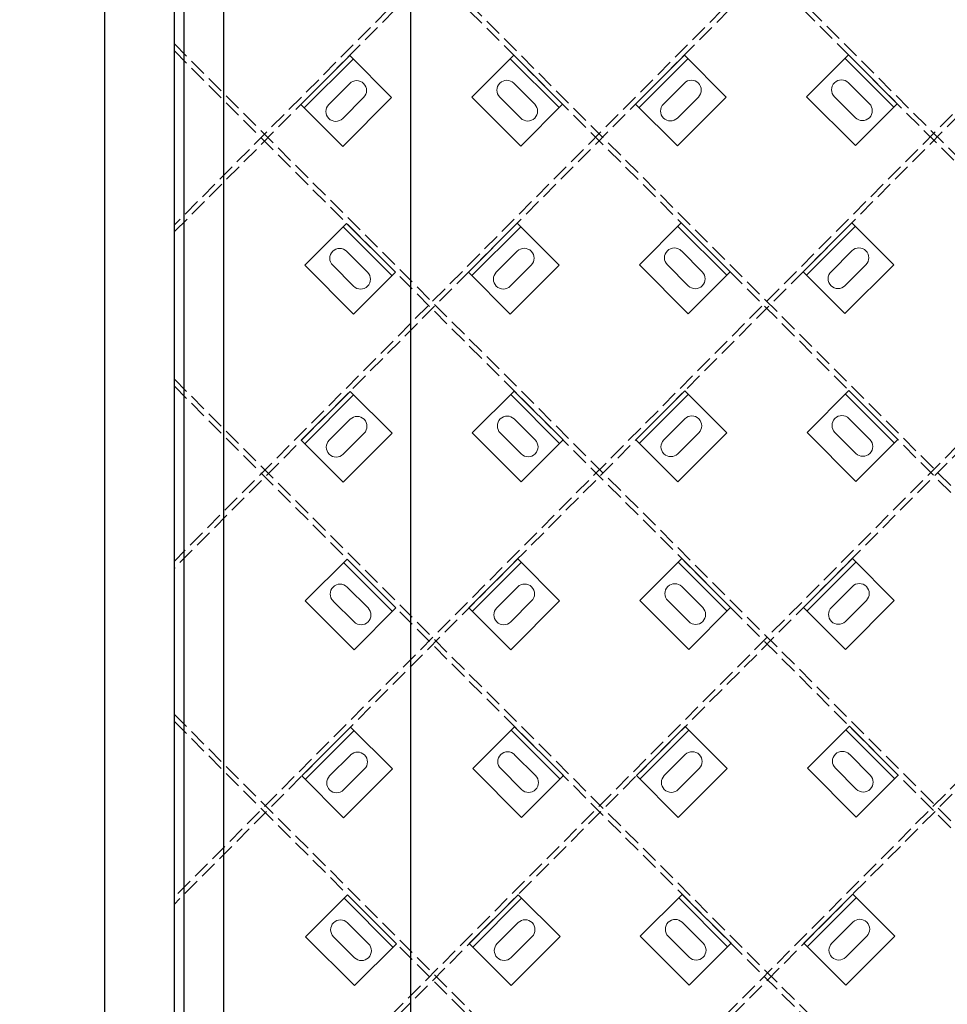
# Model space of a CAD drawing. Header units: inches. Extents: x -169 to 606, y -583 to 99.
# Tile 6 of 18: x -169 to -122, y -143 to -93. Entities that reach past the tile are written whole.
import ezdxf

# ---------------------------------------------------------------- set-up
doc = ezdxf.new("R2010")
doc.units = ezdxf.units.IN
doc.header["$LTSCALE"] = 2
doc.header["$MEASUREMENT"] = 0
doc.linetypes.add('DGN Style 3', pattern=[0.621993, 0.444281, -0.177712])
for name, color, linetype, lineweight in [('G-ANNO-DIM', 1, 'Continuous', 0), ('G-ANNO-TEXT', 7, 'Continuous', 30), ('S-BRAC-DIA~', 5, 'Continuous', 30), ('S-FSTN-MISC', 12, 'Continuous', 13), ('S-STIF-LONG', 3, 'Continuous', 30), ('S-STIF-TRAN', 3, 'Continuous', 30)]:
    doc.layers.add(name, color=color, linetype=linetype, lineweight=lineweight)
doc.styles.add("3 4 1'-0", font='arial.ttf', dxfattribs={"height": 2})
doc.dimstyles.new("3 4 1'-0", dxfattribs={"dimtxt": 2, "dimasz": 3, "dimexe": 1, "dimexo": 1, "dimgap": 1, "dimtad": 1, "dimdec": 4, "dimzin": 15, "dimdsep": 46, "dimlunit": 4, "dimtxsty": "3 4 1'-0", "dimcen": 0.09, "dimadec": 4, "dimazin": 3, "dimtfac": 1, "dimtdec": 4, "dimtofl": 0, "dimtmove": 0, "dimatfit": 3, "dimfxl": 1, "dimfrac": 2, "dimtolj": 1, "dimtzin": 15, "dimarcsym": 0})

# ---------------------------------------------------------------- blocks, each defined once
blk = doc.blocks.new('*D1006')
at = {"layer": 'Defpoints', "color": 0, "lineweight": 13, "transparency": 16777216}
for p in [(-169.025, -70.073), (-93.261, -70.073), (-109.271, -74.363), (-169.025, -145.837)]:
    blk.add_point(p, dxfattribs=at)
at = {"layer": 'G-ANNO-DIM', "color": 0, "lineweight": -2, "transparency": 16777216}
blk.add_arc((-93.261, -70.073), 16.575, 190.3848, 214.6152, dxfattribs=at)
at = {"layer": 'G-ANNO-DIM', "color": 0, "lineweight": 13, "transparency": 16777216}
for points in [[(-110.062, -73.106), (-109.066, -73.015), (-109.835, -70.073)], [(-106.517, -79.168), (-107.286, -79.808), (-104.981, -81.793)]]:
    blk.add_solid(points, dxfattribs=at)
at = {"layer": 'G-ANNO-DIM', "color": 0, "transparency": 16777216, "insert": (-106.71, -75.644), "char_height": 2, "attachment_point": 5, "rotation": 292.5, "style": "3 4 1'-0"}
blk.add_mtext('\\A1;45°', dxfattribs=at)
blk = doc.blocks.new('*U441')
at = {"layer": 'S-FSTN-MISC', "lineweight": 0}
for p, q in [((-0.53, 1.237), (0.53, 0.177)), ((-1.237, 0.53), (-0.177, -0.53))]:
    blk.add_line(p, q, dxfattribs=at)
blk.add_arc((-0.884, 0.884), 0.5, 45, 225, dxfattribs=at)
at = {"layer": 'S-FSTN-MISC', "lineweight": 0, "extrusion": (0, 0, -1)}
blk.add_arc((-0.177, -0.177), 0.5, 135, 315, dxfattribs=at)
blk = doc.blocks.new('*U440')
at = {"layer": 'G-ANNO-DIM', "color": 3}
blk.add_line((-1.75, 1.25), (1.75, 1.25), dxfattribs=at)
at = {"layer": 'G-ANNO-DIM', "color": 3, "flags": 128}
blk.add_lwpolyline([(-1.75, 1.5), (1.75, 1.5), (1.75, -1.5), (-1.75, -1.5), (-1.75, 1.5)], close=True, dxfattribs=at)
at = {"layer": 'S-FSTN-MISC', "lineweight": 0, "rotation": 45}
blk.add_blockref('*U441', (0.5, 0), dxfattribs=at)
blk = doc.blocks.new('*U459')
at = {"layer": 'S-FSTN-MISC', "lineweight": 0}
for p, q in [((-0.53, 1.237), (0.53, 0.177)), ((-1.237, 0.53), (-0.177, -0.53))]:
    blk.add_line(p, q, dxfattribs=at)
blk.add_arc((-0.884, 0.884), 0.5, 45, 225, dxfattribs=at)
at = {"layer": 'S-FSTN-MISC', "lineweight": 0, "extrusion": (0, 0, -1)}
blk.add_arc((-0.177, -0.177), 0.5, 135, 315, dxfattribs=at)
blk = doc.blocks.new('*U458')
at = {"layer": 'G-ANNO-DIM', "color": 3}
blk.add_line((-1.75, 1.25), (1.75, 1.25), dxfattribs=at)
at = {"layer": 'G-ANNO-DIM', "color": 3, "flags": 128}
blk.add_lwpolyline([(-1.75, 1.5), (1.75, 1.5), (1.75, -1.5), (-1.75, -1.5), (-1.75, 1.5)], close=True, dxfattribs=at)
at = {"layer": 'S-FSTN-MISC', "lineweight": 0, "rotation": 45}
blk.add_blockref('*U459', (0.5, 0), dxfattribs=at)
blk = doc.blocks.new('*U461')
at = {"layer": 'S-FSTN-MISC', "lineweight": 0}
for p, q in [((-0.53, 1.237), (0.53, 0.177)), ((-1.237, 0.53), (-0.177, -0.53))]:
    blk.add_line(p, q, dxfattribs=at)
blk.add_arc((-0.884, 0.884), 0.5, 45, 225, dxfattribs=at)
at = {"layer": 'S-FSTN-MISC', "lineweight": 0, "extrusion": (0, 0, -1)}
blk.add_arc((-0.177, -0.177), 0.5, 135, 315, dxfattribs=at)
blk = doc.blocks.new('*U460')
at = {"layer": 'G-ANNO-DIM', "color": 3}
blk.add_line((-1.75, 1.25), (1.75, 1.25), dxfattribs=at)
at = {"layer": 'G-ANNO-DIM', "color": 3, "flags": 128}
blk.add_lwpolyline([(-1.75, 1.5), (1.75, 1.5), (1.75, -1.5), (-1.75, -1.5), (-1.75, 1.5)], close=True, dxfattribs=at)
at = {"layer": 'S-FSTN-MISC', "lineweight": 0, "rotation": 45}
blk.add_blockref('*U461', (0.5, 0), dxfattribs=at)
blk = doc.blocks.new('*U463')
at = {"layer": 'S-FSTN-MISC', "lineweight": 0}
for p, q in [((-0.53, 1.237), (0.53, 0.177)), ((-1.237, 0.53), (-0.177, -0.53))]:
    blk.add_line(p, q, dxfattribs=at)
blk.add_arc((-0.884, 0.884), 0.5, 45, 225, dxfattribs=at)
at = {"layer": 'S-FSTN-MISC', "lineweight": 0, "extrusion": (0, 0, -1)}
blk.add_arc((-0.177, -0.177), 0.5, 135, 315, dxfattribs=at)
blk = doc.blocks.new('*U462')
at = {"layer": 'G-ANNO-DIM', "color": 3}
blk.add_line((-1.75, 1.25), (1.75, 1.25), dxfattribs=at)
at = {"layer": 'G-ANNO-DIM', "color": 3, "flags": 128}
blk.add_lwpolyline([(-1.75, 1.5), (1.75, 1.5), (1.75, -1.5), (-1.75, -1.5), (-1.75, 1.5)], close=True, dxfattribs=at)
at = {"layer": 'S-FSTN-MISC', "lineweight": 0, "rotation": 45}
blk.add_blockref('*U463', (0.5, 0), dxfattribs=at)
blk = doc.blocks.new('*U473')
at = {"layer": 'S-FSTN-MISC', "lineweight": 0}
for p, q in [((-0.53, 1.237), (0.53, 0.177)), ((-1.237, 0.53), (-0.177, -0.53))]:
    blk.add_line(p, q, dxfattribs=at)
blk.add_arc((-0.884, 0.884), 0.5, 45, 225, dxfattribs=at)
at = {"layer": 'S-FSTN-MISC', "lineweight": 0, "extrusion": (0, 0, -1)}
blk.add_arc((-0.177, -0.177), 0.5, 135, 315, dxfattribs=at)
blk = doc.blocks.new('*U472')
at = {"layer": 'G-ANNO-DIM', "color": 3}
blk.add_line((-1.75, 1.25), (1.75, 1.25), dxfattribs=at)
at = {"layer": 'G-ANNO-DIM', "color": 3, "flags": 128}
blk.add_lwpolyline([(-1.75, 1.5), (1.75, 1.5), (1.75, -1.5), (-1.75, -1.5), (-1.75, 1.5)], close=True, dxfattribs=at)
at = {"layer": 'S-FSTN-MISC', "lineweight": 0, "rotation": 45}
blk.add_blockref('*U473', (0.5, 0), dxfattribs=at)
blk = doc.blocks.new('*U475')
at = {"layer": 'S-FSTN-MISC', "lineweight": 0}
for p, q in [((-0.53, 1.237), (0.53, 0.177)), ((-1.237, 0.53), (-0.177, -0.53))]:
    blk.add_line(p, q, dxfattribs=at)
blk.add_arc((-0.884, 0.884), 0.5, 45, 225, dxfattribs=at)
at = {"layer": 'S-FSTN-MISC', "lineweight": 0, "extrusion": (0, 0, -1)}
blk.add_arc((-0.177, -0.177), 0.5, 135, 315, dxfattribs=at)
blk = doc.blocks.new('*U474')
at = {"layer": 'G-ANNO-DIM', "color": 3}
blk.add_line((-1.75, 1.25), (1.75, 1.25), dxfattribs=at)
at = {"layer": 'G-ANNO-DIM', "color": 3, "flags": 128}
blk.add_lwpolyline([(-1.75, 1.5), (1.75, 1.5), (1.75, -1.5), (-1.75, -1.5), (-1.75, 1.5)], close=True, dxfattribs=at)
at = {"layer": 'S-FSTN-MISC', "lineweight": 0, "rotation": 45}
blk.add_blockref('*U475', (0.5, 0), dxfattribs=at)
blk = doc.blocks.new('*U477')
at = {"layer": 'S-FSTN-MISC', "lineweight": 0}
for p, q in [((-0.53, 1.237), (0.53, 0.177)), ((-1.237, 0.53), (-0.177, -0.53))]:
    blk.add_line(p, q, dxfattribs=at)
blk.add_arc((-0.884, 0.884), 0.5, 45, 225, dxfattribs=at)
at = {"layer": 'S-FSTN-MISC', "lineweight": 0, "extrusion": (0, 0, -1)}
blk.add_arc((-0.177, -0.177), 0.5, 135, 315, dxfattribs=at)
blk = doc.blocks.new('*U476')
at = {"layer": 'G-ANNO-DIM', "color": 3}
blk.add_line((-1.75, 1.25), (1.75, 1.25), dxfattribs=at)
at = {"layer": 'G-ANNO-DIM', "color": 3, "flags": 128}
blk.add_lwpolyline([(-1.75, 1.5), (1.75, 1.5), (1.75, -1.5), (-1.75, -1.5), (-1.75, 1.5)], close=True, dxfattribs=at)
at = {"layer": 'S-FSTN-MISC', "lineweight": 0, "rotation": 45}
blk.add_blockref('*U477', (0.5, 0), dxfattribs=at)
blk = doc.blocks.new('*U479')
at = {"layer": 'S-FSTN-MISC', "lineweight": 0}
for p, q in [((-0.53, 1.237), (0.53, 0.177)), ((-1.237, 0.53), (-0.177, -0.53))]:
    blk.add_line(p, q, dxfattribs=at)
blk.add_arc((-0.884, 0.884), 0.5, 45, 225, dxfattribs=at)
at = {"layer": 'S-FSTN-MISC', "lineweight": 0, "extrusion": (0, 0, -1)}
blk.add_arc((-0.177, -0.177), 0.5, 135, 315, dxfattribs=at)
blk = doc.blocks.new('*U478')
at = {"layer": 'G-ANNO-DIM', "color": 3}
blk.add_line((-1.75, 1.25), (1.75, 1.25), dxfattribs=at)
at = {"layer": 'G-ANNO-DIM', "color": 3, "flags": 128}
blk.add_lwpolyline([(-1.75, 1.5), (1.75, 1.5), (1.75, -1.5), (-1.75, -1.5), (-1.75, 1.5)], close=True, dxfattribs=at)
at = {"layer": 'S-FSTN-MISC', "lineweight": 0, "rotation": 45}
blk.add_blockref('*U479', (0.5, 0), dxfattribs=at)
blk = doc.blocks.new('*U485')
at = {"layer": 'S-FSTN-MISC', "lineweight": 0}
for p, q in [((-0.53, 1.237), (0.53, 0.177)), ((-1.237, 0.53), (-0.177, -0.53))]:
    blk.add_line(p, q, dxfattribs=at)
blk.add_arc((-0.884, 0.884), 0.5, 45, 225, dxfattribs=at)
at = {"layer": 'S-FSTN-MISC', "lineweight": 0, "extrusion": (0, 0, -1)}
blk.add_arc((-0.177, -0.177), 0.5, 135, 315, dxfattribs=at)
blk = doc.blocks.new('*U484')
at = {"layer": 'G-ANNO-DIM', "color": 3}
blk.add_line((-1.75, 1.25), (1.75, 1.25), dxfattribs=at)
at = {"layer": 'G-ANNO-DIM', "color": 3, "flags": 128}
blk.add_lwpolyline([(-1.75, 1.5), (1.75, 1.5), (1.75, -1.5), (-1.75, -1.5), (-1.75, 1.5)], close=True, dxfattribs=at)
at = {"layer": 'S-FSTN-MISC', "lineweight": 0, "rotation": 45}
blk.add_blockref('*U485', (0.5, 0), dxfattribs=at)
blk = doc.blocks.new('*U487')
at = {"layer": 'S-FSTN-MISC', "lineweight": 0}
for p, q in [((-0.53, 1.237), (0.53, 0.177)), ((-1.237, 0.53), (-0.177, -0.53))]:
    blk.add_line(p, q, dxfattribs=at)
blk.add_arc((-0.884, 0.884), 0.5, 45, 225, dxfattribs=at)
at = {"layer": 'S-FSTN-MISC', "lineweight": 0, "extrusion": (0, 0, -1)}
blk.add_arc((-0.177, -0.177), 0.5, 135, 315, dxfattribs=at)
blk = doc.blocks.new('*U486')
at = {"layer": 'G-ANNO-DIM', "color": 3}
blk.add_line((-1.75, 1.25), (1.75, 1.25), dxfattribs=at)
at = {"layer": 'G-ANNO-DIM', "color": 3, "flags": 128}
blk.add_lwpolyline([(-1.75, 1.5), (1.75, 1.5), (1.75, -1.5), (-1.75, -1.5), (-1.75, 1.5)], close=True, dxfattribs=at)
at = {"layer": 'S-FSTN-MISC', "lineweight": 0, "rotation": 45}
blk.add_blockref('*U487', (0.5, 0), dxfattribs=at)
blk = doc.blocks.new('*U489')
at = {"layer": 'S-FSTN-MISC', "lineweight": 0}
for p, q in [((-0.53, 1.237), (0.53, 0.177)), ((-1.237, 0.53), (-0.177, -0.53))]:
    blk.add_line(p, q, dxfattribs=at)
blk.add_arc((-0.884, 0.884), 0.5, 45, 225, dxfattribs=at)
at = {"layer": 'S-FSTN-MISC', "lineweight": 0, "extrusion": (0, 0, -1)}
blk.add_arc((-0.177, -0.177), 0.5, 135, 315, dxfattribs=at)
blk = doc.blocks.new('*U488')
at = {"layer": 'G-ANNO-DIM', "color": 3}
blk.add_line((-1.75, 1.25), (1.75, 1.25), dxfattribs=at)
at = {"layer": 'G-ANNO-DIM', "color": 3, "flags": 128}
blk.add_lwpolyline([(-1.75, 1.5), (1.75, 1.5), (1.75, -1.5), (-1.75, -1.5), (-1.75, 1.5)], close=True, dxfattribs=at)
at = {"layer": 'S-FSTN-MISC', "lineweight": 0, "rotation": 45}
blk.add_blockref('*U489', (0.5, 0), dxfattribs=at)
blk = doc.blocks.new('*U495')
at = {"layer": 'S-FSTN-MISC', "lineweight": 0}
for p, q in [((-0.53, 1.237), (0.53, 0.177)), ((-1.237, 0.53), (-0.177, -0.53))]:
    blk.add_line(p, q, dxfattribs=at)
blk.add_arc((-0.884, 0.884), 0.5, 45, 225, dxfattribs=at)
at = {"layer": 'S-FSTN-MISC', "lineweight": 0, "extrusion": (0, 0, -1)}
blk.add_arc((-0.177, -0.177), 0.5, 135, 315, dxfattribs=at)
blk = doc.blocks.new('*U494')
at = {"layer": 'G-ANNO-DIM', "color": 3}
blk.add_line((-1.75, 1.25), (1.75, 1.25), dxfattribs=at)
at = {"layer": 'G-ANNO-DIM', "color": 3, "flags": 128}
blk.add_lwpolyline([(-1.75, 1.5), (1.75, 1.5), (1.75, -1.5), (-1.75, -1.5), (-1.75, 1.5)], close=True, dxfattribs=at)
at = {"layer": 'S-FSTN-MISC', "lineweight": 0, "rotation": 45}
blk.add_blockref('*U495', (0.5, 0), dxfattribs=at)
blk = doc.blocks.new('*U795')
at = {"layer": 'S-FSTN-MISC', "lineweight": 0}
for p, q in [((-0.53, 1.237), (0.53, 0.177)), ((-1.237, 0.53), (-0.177, -0.53))]:
    blk.add_line(p, q, dxfattribs=at)
blk.add_arc((-0.884, 0.884), 0.5, 45, 225, dxfattribs=at)
at = {"layer": 'S-FSTN-MISC', "lineweight": 0, "extrusion": (0, 0, -1)}
blk.add_arc((-0.177, -0.177), 0.5, 135, 315, dxfattribs=at)
blk = doc.blocks.new('*U794')
at = {"layer": 'G-ANNO-DIM', "color": 3}
blk.add_line((-1.75, 1.25), (1.75, 1.25), dxfattribs=at)
at = {"layer": 'G-ANNO-DIM', "color": 3, "flags": 128}
blk.add_lwpolyline([(-1.75, 1.5), (1.75, 1.5), (1.75, -1.5), (-1.75, -1.5), (-1.75, 1.5)], close=True, dxfattribs=at)
at = {"layer": 'S-FSTN-MISC', "lineweight": 0, "rotation": 45.00000000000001}
blk.add_blockref('*U795', (0.5, 0), dxfattribs=at)
blk = doc.blocks.new('*U821')
at = {"layer": 'S-FSTN-MISC', "lineweight": 0}
for p, q in [((-0.53, 1.237), (0.53, 0.177)), ((-1.237, 0.53), (-0.177, -0.53))]:
    blk.add_line(p, q, dxfattribs=at)
blk.add_arc((-0.884, 0.884), 0.5, 45, 225, dxfattribs=at)
at = {"layer": 'S-FSTN-MISC', "lineweight": 0, "extrusion": (0, 0, -1)}
blk.add_arc((-0.177, -0.177), 0.5, 135, 315, dxfattribs=at)
blk = doc.blocks.new('*U820')
at = {"layer": 'G-ANNO-DIM', "color": 3}
blk.add_line((-1.75, 1.25), (1.75, 1.25), dxfattribs=at)
at = {"layer": 'G-ANNO-DIM', "color": 3, "flags": 128}
blk.add_lwpolyline([(-1.75, 1.5), (1.75, 1.5), (1.75, -1.5), (-1.75, -1.5), (-1.75, 1.5)], close=True, dxfattribs=at)
at = {"layer": 'S-FSTN-MISC', "lineweight": 0, "rotation": 45.00000000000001}
blk.add_blockref('*U821', (0.5, 0), dxfattribs=at)
blk = doc.blocks.new('*U823')
at = {"layer": 'S-FSTN-MISC', "lineweight": 0}
for p, q in [((-0.53, 1.237), (0.53, 0.177)), ((-1.237, 0.53), (-0.177, -0.53))]:
    blk.add_line(p, q, dxfattribs=at)
blk.add_arc((-0.884, 0.884), 0.5, 45, 225, dxfattribs=at)
at = {"layer": 'S-FSTN-MISC', "lineweight": 0, "extrusion": (0, 0, -1)}
blk.add_arc((-0.177, -0.177), 0.5, 135, 315, dxfattribs=at)
blk = doc.blocks.new('*U822')
at = {"layer": 'G-ANNO-DIM', "color": 3}
blk.add_line((-1.75, 1.25), (1.75, 1.25), dxfattribs=at)
at = {"layer": 'G-ANNO-DIM', "color": 3, "flags": 128}
blk.add_lwpolyline([(-1.75, 1.5), (1.75, 1.5), (1.75, -1.5), (-1.75, -1.5), (-1.75, 1.5)], close=True, dxfattribs=at)
at = {"layer": 'S-FSTN-MISC', "lineweight": 0, "rotation": 45.00000000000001}
blk.add_blockref('*U823', (0.5, 0), dxfattribs=at)
blk = doc.blocks.new('*U825')
at = {"layer": 'S-FSTN-MISC', "lineweight": 0}
for p, q in [((-0.53, 1.237), (0.53, 0.177)), ((-1.237, 0.53), (-0.177, -0.53))]:
    blk.add_line(p, q, dxfattribs=at)
blk.add_arc((-0.884, 0.884), 0.5, 45, 225, dxfattribs=at)
at = {"layer": 'S-FSTN-MISC', "lineweight": 0, "extrusion": (0, 0, -1)}
blk.add_arc((-0.177, -0.177), 0.5, 135, 315, dxfattribs=at)
blk = doc.blocks.new('*U824')
at = {"layer": 'G-ANNO-DIM', "color": 3}
blk.add_line((-1.75, 1.25), (1.75, 1.25), dxfattribs=at)
at = {"layer": 'G-ANNO-DIM', "color": 3, "flags": 128}
blk.add_lwpolyline([(-1.75, 1.5), (1.75, 1.5), (1.75, -1.5), (-1.75, -1.5), (-1.75, 1.5)], close=True, dxfattribs=at)
at = {"layer": 'S-FSTN-MISC', "lineweight": 0, "rotation": 45.00000000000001}
blk.add_blockref('*U825', (0.5, 0), dxfattribs=at)
blk = doc.blocks.new('*U849')
at = {"layer": 'S-FSTN-MISC', "lineweight": 0}
for p, q in [((-0.53, 1.237), (0.53, 0.177)), ((-1.237, 0.53), (-0.177, -0.53))]:
    blk.add_line(p, q, dxfattribs=at)
blk.add_arc((-0.884, 0.884), 0.5, 45, 225, dxfattribs=at)
at = {"layer": 'S-FSTN-MISC', "lineweight": 0, "extrusion": (0, 0, -1)}
blk.add_arc((-0.177, -0.177), 0.5, 135, 315, dxfattribs=at)
blk = doc.blocks.new('*U848')
at = {"layer": 'G-ANNO-DIM', "color": 3}
blk.add_line((-1.75, 1.25), (1.75, 1.25), dxfattribs=at)
at = {"layer": 'G-ANNO-DIM', "color": 3, "flags": 128}
blk.add_lwpolyline([(-1.75, 1.5), (1.75, 1.5), (1.75, -1.5), (-1.75, -1.5), (-1.75, 1.5)], close=True, dxfattribs=at)
at = {"layer": 'S-FSTN-MISC', "lineweight": 0, "rotation": 45.00000000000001}
blk.add_blockref('*U849', (0.5, 0), dxfattribs=at)
blk = doc.blocks.new('*U851')
at = {"layer": 'S-FSTN-MISC', "lineweight": 0}
for p, q in [((-0.53, 1.237), (0.53, 0.177)), ((-1.237, 0.53), (-0.177, -0.53))]:
    blk.add_line(p, q, dxfattribs=at)
blk.add_arc((-0.884, 0.884), 0.5, 45, 225, dxfattribs=at)
at = {"layer": 'S-FSTN-MISC', "lineweight": 0, "extrusion": (0, 0, -1)}
blk.add_arc((-0.177, -0.177), 0.5, 135, 315, dxfattribs=at)
blk = doc.blocks.new('*U850')
at = {"layer": 'G-ANNO-DIM', "color": 3}
blk.add_line((-1.75, 1.25), (1.75, 1.25), dxfattribs=at)
at = {"layer": 'G-ANNO-DIM', "color": 3, "flags": 128}
blk.add_lwpolyline([(-1.75, 1.5), (1.75, 1.5), (1.75, -1.5), (-1.75, -1.5), (-1.75, 1.5)], close=True, dxfattribs=at)
at = {"layer": 'S-FSTN-MISC', "lineweight": 0, "rotation": 45.00000000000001}
blk.add_blockref('*U851', (0.5, 0), dxfattribs=at)
blk = doc.blocks.new('*U853')
at = {"layer": 'S-FSTN-MISC', "lineweight": 0}
for p, q in [((-0.53, 1.237), (0.53, 0.177)), ((-1.237, 0.53), (-0.177, -0.53))]:
    blk.add_line(p, q, dxfattribs=at)
blk.add_arc((-0.884, 0.884), 0.5, 45, 225, dxfattribs=at)
at = {"layer": 'S-FSTN-MISC', "lineweight": 0, "extrusion": (0, 0, -1)}
blk.add_arc((-0.177, -0.177), 0.5, 135, 315, dxfattribs=at)
blk = doc.blocks.new('*U852')
at = {"layer": 'G-ANNO-DIM', "color": 3}
blk.add_line((-1.75, 1.25), (1.75, 1.25), dxfattribs=at)
at = {"layer": 'G-ANNO-DIM', "color": 3, "flags": 128}
blk.add_lwpolyline([(-1.75, 1.5), (1.75, 1.5), (1.75, -1.5), (-1.75, -1.5), (-1.75, 1.5)], close=True, dxfattribs=at)
at = {"layer": 'S-FSTN-MISC', "lineweight": 0, "rotation": 45.00000000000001}
blk.add_blockref('*U853', (0.5, 0), dxfattribs=at)
blk = doc.blocks.new('*U855')
at = {"layer": 'S-FSTN-MISC', "lineweight": 0}
for p, q in [((-0.53, 1.237), (0.53, 0.177)), ((-1.237, 0.53), (-0.177, -0.53))]:
    blk.add_line(p, q, dxfattribs=at)
blk.add_arc((-0.884, 0.884), 0.5, 45, 225, dxfattribs=at)
at = {"layer": 'S-FSTN-MISC', "lineweight": 0, "extrusion": (0, 0, -1)}
blk.add_arc((-0.177, -0.177), 0.5, 135, 315, dxfattribs=at)
blk = doc.blocks.new('*U854')
at = {"layer": 'G-ANNO-DIM', "color": 3}
blk.add_line((-1.75, 1.25), (1.75, 1.25), dxfattribs=at)
at = {"layer": 'G-ANNO-DIM', "color": 3, "flags": 128}
blk.add_lwpolyline([(-1.75, 1.5), (1.75, 1.5), (1.75, -1.5), (-1.75, -1.5), (-1.75, 1.5)], close=True, dxfattribs=at)
at = {"layer": 'S-FSTN-MISC', "lineweight": 0, "rotation": 45.00000000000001}
blk.add_blockref('*U855', (0.5, 0), dxfattribs=at)
blk = doc.blocks.new('*U877')
at = {"layer": 'S-FSTN-MISC', "lineweight": 0}
for p, q in [((-0.53, 1.237), (0.53, 0.177)), ((-1.237, 0.53), (-0.177, -0.53))]:
    blk.add_line(p, q, dxfattribs=at)
blk.add_arc((-0.884, 0.884), 0.5, 45, 225, dxfattribs=at)
at = {"layer": 'S-FSTN-MISC', "lineweight": 0, "extrusion": (0, 0, -1)}
blk.add_arc((-0.177, -0.177), 0.5, 135, 315, dxfattribs=at)
blk = doc.blocks.new('*U876')
at = {"layer": 'G-ANNO-DIM', "color": 3}
blk.add_line((-1.75, 1.25), (1.75, 1.25), dxfattribs=at)
at = {"layer": 'G-ANNO-DIM', "color": 3, "flags": 128}
blk.add_lwpolyline([(-1.75, 1.5), (1.75, 1.5), (1.75, -1.5), (-1.75, -1.5), (-1.75, 1.5)], close=True, dxfattribs=at)
at = {"layer": 'S-FSTN-MISC', "lineweight": 0, "rotation": 45.00000000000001}
blk.add_blockref('*U877', (0.5, 0), dxfattribs=at)
blk = doc.blocks.new('*U879')
at = {"layer": 'S-FSTN-MISC', "lineweight": 0}
for p, q in [((-0.53, 1.237), (0.53, 0.177)), ((-1.237, 0.53), (-0.177, -0.53))]:
    blk.add_line(p, q, dxfattribs=at)
blk.add_arc((-0.884, 0.884), 0.5, 45, 225, dxfattribs=at)
at = {"layer": 'S-FSTN-MISC', "lineweight": 0, "extrusion": (0, 0, -1)}
blk.add_arc((-0.177, -0.177), 0.5, 135, 315, dxfattribs=at)
blk = doc.blocks.new('*U878')
at = {"layer": 'G-ANNO-DIM', "color": 3}
blk.add_line((-1.75, 1.25), (1.75, 1.25), dxfattribs=at)
at = {"layer": 'G-ANNO-DIM', "color": 3, "flags": 128}
blk.add_lwpolyline([(-1.75, 1.5), (1.75, 1.5), (1.75, -1.5), (-1.75, -1.5), (-1.75, 1.5)], close=True, dxfattribs=at)
at = {"layer": 'S-FSTN-MISC', "lineweight": 0, "rotation": 45.00000000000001}
blk.add_blockref('*U879', (0.5, 0), dxfattribs=at)
blk = doc.blocks.new('*U881')
at = {"layer": 'S-FSTN-MISC', "lineweight": 0}
for p, q in [((-0.53, 1.237), (0.53, 0.177)), ((-1.237, 0.53), (-0.177, -0.53))]:
    blk.add_line(p, q, dxfattribs=at)
blk.add_arc((-0.884, 0.884), 0.5, 45, 225, dxfattribs=at)
at = {"layer": 'S-FSTN-MISC', "lineweight": 0, "extrusion": (0, 0, -1)}
blk.add_arc((-0.177, -0.177), 0.5, 135, 315, dxfattribs=at)
blk = doc.blocks.new('*U880')
at = {"layer": 'G-ANNO-DIM', "color": 3}
blk.add_line((-1.75, 1.25), (1.75, 1.25), dxfattribs=at)
at = {"layer": 'G-ANNO-DIM', "color": 3, "flags": 128}
blk.add_lwpolyline([(-1.75, 1.5), (1.75, 1.5), (1.75, -1.5), (-1.75, -1.5), (-1.75, 1.5)], close=True, dxfattribs=at)
at = {"layer": 'S-FSTN-MISC', "lineweight": 0, "rotation": 45.00000000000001}
blk.add_blockref('*U881', (0.5, 0), dxfattribs=at)
blk = doc.blocks.new('*U909')
at = {"layer": 'S-FSTN-MISC', "lineweight": 0}
for p, q in [((-0.53, 1.237), (0.53, 0.177)), ((-1.237, 0.53), (-0.177, -0.53))]:
    blk.add_line(p, q, dxfattribs=at)
blk.add_arc((-0.884, 0.884), 0.5, 45, 225, dxfattribs=at)
at = {"layer": 'S-FSTN-MISC', "lineweight": 0, "extrusion": (0, 0, -1)}
blk.add_arc((-0.177, -0.177), 0.5, 135, 315, dxfattribs=at)
blk = doc.blocks.new('*U908')
at = {"layer": 'G-ANNO-DIM', "color": 3}
blk.add_line((-1.75, 1.25), (1.75, 1.25), dxfattribs=at)
at = {"layer": 'G-ANNO-DIM', "color": 3, "flags": 128}
blk.add_lwpolyline([(-1.75, 1.5), (1.75, 1.5), (1.75, -1.5), (-1.75, -1.5), (-1.75, 1.5)], close=True, dxfattribs=at)
at = {"layer": 'S-FSTN-MISC', "lineweight": 0, "rotation": 45.00000000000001}
blk.add_blockref('*U909', (0.5, 0), dxfattribs=at)

msp = doc.modelspace()

# ---------------------------------------------------------------- linework, layer by layer
at = {"layer": 'G-ANNO-TEXT'}
msp.add_line((-160.71008, -70.07278, 36.01993), (-160.71008, -187.56528, 36.01993), dxfattribs=at)
at = {"layer": 'G-ANNO-TEXT', "elevation": 36.01993, "flags": 128}
for points in [[(-149.21008, -187.06528), (-149.21008, -76.07278), (-161.21008, -76.07278), (-161.21008, -187.56528)], [(-164.71008, -185.07278), (-164.71008, -78.07278), (-158.71008, -78.07278), (-158.71008, -185.07278)]]:
    msp.add_lwpolyline(points, dxfattribs=at)
at = {"layer": 'S-BRAC-DIA~'}
msp.add_line((-161.21008, -69.07278, 36.01993), (-161.21008, -187.56528, 36.01993), dxfattribs=at)
at = {"layer": 'S-STIF-LONG', "color": 1, "linetype": 'DGN Style 3'}
for p, q in [((-153.1388, -69.07278, 36.01993), (-15.96008, -206.25149, 36.01993)), ((-152.78525, -69.07278, 36.01993), (-15.96008, -205.89794, 36.01993)), ((-161.21008, -77.6185, 36.01993), (-15.96008, -222.8685, 36.01993)), ((-161.21008, -77.97206, 36.01993), (-15.96008, -223.22206, 36.01993)), ((-161.21008, -94.58907, 36.01993), (-15.96008, -239.83907, 36.01993)), ((-161.21008, -94.94262, 36.01993), (-15.96008, -240.19262, 36.01993)), ((-161.21008, -111.55963, 36.01993), (-27.20443, -245.56528, 36.01993)), ((-161.21008, -111.91318, 36.01993), (-27.55799, -245.56528, 36.01993)), ((-161.21008, -128.53019, 36.01993), (-44.175, -245.56528, 36.01993)), ((-161.21008, -128.88374, 36.01993), (-44.52855, -245.56528, 36.01993))]:
    msp.add_line(p, q, dxfattribs=at)
at = {"layer": 'S-STIF-TRAN', "color": 30, "linetype": 'DGN Style 3'}
for p, q in [((-58.62878, -69.07278, 36.01993), (-161.21008, -172.19115, 36.01993)), ((-58.98142, -69.07278, 36.01993), (-161.21008, -171.83667, 36.01993)), ((-75.55521, -69.07278, 36.01993), (-161.21008, -155.17611, 36.01993)), ((-75.90784, -69.07278, 36.01993), (-161.21008, -154.82163, 36.01993)), ((-92.48164, -69.07278, 36.01993), (-161.21008, -138.16106, 36.01993)), ((-92.83427, -69.07278, 36.01993), (-161.21008, -137.80658, 36.01993)), ((-92.48164, -69.07278, 36.01993), (-161.21008, -138.16106, 36.01993)), ((-92.83427, -69.07278, 36.01993), (-161.21008, -137.80658, 36.01993)), ((-109.7607, -69.07278, 36.01993), (-161.21008, -120.79153, 36.01993)), ((-109.40806, -69.07278, 36.01993), (-161.21008, -121.14601, 36.01993)), ((-126.33449, -69.07278, 36.01993), (-161.21008, -104.13097, 36.01993)), ((-126.68712, -69.07278, 36.01993), (-161.21008, -103.77649, 36.01993))]:
    msp.add_line(p, q, dxfattribs=at)

# ---------------------------------------------------------------- block references
at = {"layer": 'S-FSTN-MISC', "lineweight": 0}
for name, p, rotation in [('*U820', (-143.82809, -97.47536, 36.01993), 315), ('*U484', (-135.54175, -97.47015, 36.01993), 45), ('*U794', (-126.87965, -97.45323, 36.01993), 315), ('*U494', (-152.49019, -97.49228, 36.01993), 45), ('*U472', (-127.05644, -105.95546, 36.01993), 45), ('*U848', (-152.29122, -105.98279, 36.01993), 315), ('*U486', (-144.00488, -105.97759, 36.01993), 45), ('*U822', (-135.34278, -105.96067, 36.01993), 315), ('*U488', (-152.46801, -114.48502, 36.01993), 45), ('*U850', (-143.80591, -114.4681, 36.01993), 315), ('*U474', (-135.51957, -114.4629, 36.01993), 45), ('*U824', (-126.85747, -114.44598, 36.01993), 315), ('*U876', (-152.26903, -122.97554, 36.01993), 315), ('*U476', (-143.9827, -122.97033, 36.01993), 45), ('*U852', (-135.3206, -122.95341, 36.01993), 315), ('*U458', (-127.03426, -122.94821, 36.01993), 45), ('*U478', (-152.44582, -131.47777, 36.01993), 45), ('*U878', (-143.78372, -131.46085, 36.01993), 315), ('*U460', (-135.49739, -131.45564, 36.01993), 45), ('*U854', (-126.83529, -131.43873, 36.01993), 315), ('*U908', (-152.24685, -139.96829, 36.01993), 315), ('*U462', (-143.96051, -139.96308, 36.01993), 45), ('*U880', (-135.29841, -139.94616, 36.01993), 315), ('*U440', (-127.01207, -139.94095, 36.01993), 45)]:
    msp.add_blockref(name, p, dxfattribs=dict(at, rotation=rotation))

# ---------------------------------------------------------------- dimensions: what is measured, and where the dimension line sits
at = {"layer": 'G-ANNO-DIM'}
dim = msp.add_angular_dim_3p(base=(-109.27072, -74.36259, 36.01993), center=(-93.26092, -70.07278, 36.01993), p1=(-169.02512, -70.07278, 36.01993), p2=(-169.02512, -145.83697, 36.01993), dimstyle="3 4 1'-0", override={"dimse1": 1, "dimse2": 1}, dxfattribs=at)
dim.commit()
dim.dimension.update_dxf_attribs({"geometry": '*D1006', "text_midpoint": (-106.71031, -75.64369, 36.01993)})

doc.saveas('drawing.dxf')
